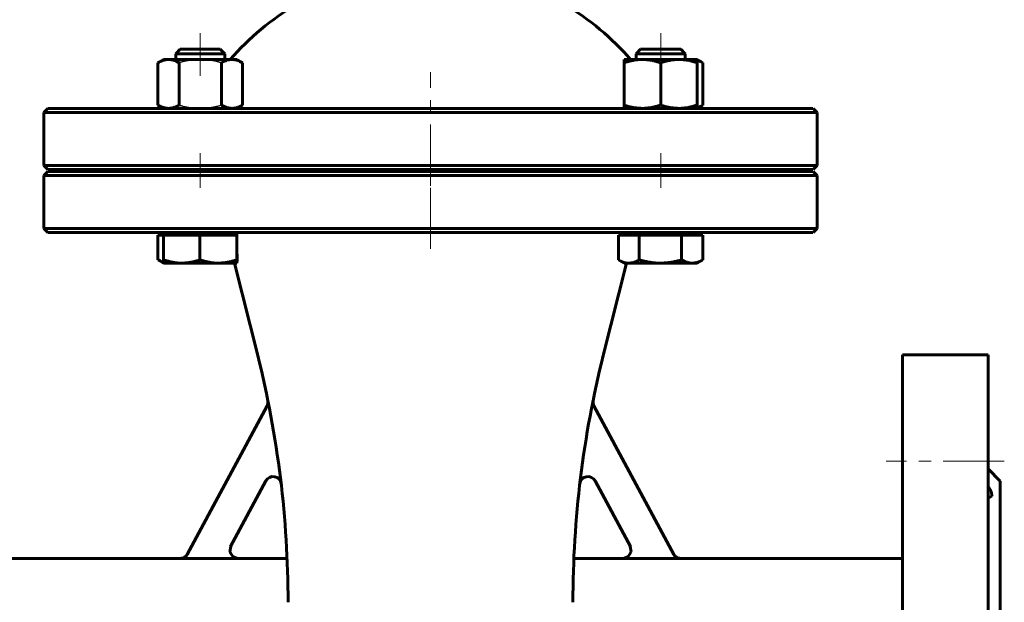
# Model space of a CAD drawing. Header units: millimetres. Extents: x 0 to 594, y 0 to 420.
# Tile 4 of 7: x 111 to 232, y 154 to 226. Entities that reach past the tile are written whole.
import ezdxf

# ---------------------------------------------------------------- set-up
doc = ezdxf.new("R2010")
doc.units = ezdxf.units.MM
for name, pattern in [('K5LT-1', [0]), ('K5LT_AXLED', [12, 7.5, -1.5, 1.5, -1.5]), ('K5LT_BASIC', [0])]:
    doc.linetypes.add(name, pattern=pattern)
doc.layers.add('Системный слой (1)', color=251, linetype='Continuous', true_color=0x6c6c6c)

# ---------------------------------------------------------------- blocks, each defined once
blk = doc.blocks.new('U0')
at = {"layer": 'Системный слой (1)', "color": 143, "linetype": 'K5LT_BASIC', "lineweight": 60, "true_color": 0x33acca}
for p, q in [((186.15, 161.07), (186.25, 160.4)), ((185.9, 159.82), (185.27, 159.59)), ((186.25, 160.4), (185.9, 159.82))]:
    blk.add_line(p, q, dxfattribs=at)
blk = doc.blocks.new('U2')
at = {"layer": 'Системный слой (1)', "color": 143, "linetype": 'K5LT_BASIC', "lineweight": 60, "true_color": 0x33acca}
for p, q in [((161.6, 207.09), (114.6, 207.09)), ((208.6, 207.09), (161.6, 207.09))]:
    blk.add_line(p, q, dxfattribs=at)
blk = doc.blocks.new('U3')
at = {"layer": 'Системный слой (1)', "color": 143, "linetype": 'K5LT_BASIC', "lineweight": 60, "true_color": 0x33acca}
for p, q in [((114.6, 207.34), (161.6, 207.34)), ((161.6, 207.34), (208.6, 207.34))]:
    blk.add_line(p, q, dxfattribs=at)
blk = doc.blocks.new('U5')
at = {"layer": 'Системный слой (1)', "color": 143, "linetype": 'K5LT_BASIC', "lineweight": 60, "true_color": 0x33acca}
for p, q in [((114.6, 199.59), (161.6, 199.59)), ((161.6, 199.59), (208.6, 199.59))]:
    blk.add_line(p, q, dxfattribs=at)
blk = doc.blocks.new('U7')
at = {"layer": 'Системный слой (1)', "color": 143, "linetype": 'K5LT_BASIC', "lineweight": 60, "true_color": 0x33acca}
for start, end in [(120.5102, 139.1678), (40.8322, 59.4898)]:
    blk.add_arc((161.6, 199.59), 32.5, start, end, dxfattribs=at)
blk = doc.blocks.new('U8')
at = {"layer": 'Системный слой (1)', "color": 143, "linetype": 'K5LT_BASIC', "lineweight": 60, "true_color": 0x33acca}
for p, q in [((161.6, 214.84), (114.6, 214.84)), ((208.6, 214.84), (161.6, 214.84))]:
    blk.add_line(p, q, dxfattribs=at)
blk = doc.blocks.new('U9')
at = {"layer": 'Системный слой (1)', "color": 143, "linetype": 'K5LT_BASIC', "lineweight": 60, "true_color": 0x33acca}
for p, q in [((185.27, 159.59), (179.22, 159.59)), ((219.6, 159.59), (192.35, 159.59))]:
    blk.add_line(p, q, dxfattribs=at)
blk = doc.blocks.new('U10')
at = {"layer": 'Системный слой (1)', "color": 143, "linetype": 'K5LT_BASIC', "lineweight": 60, "true_color": 0x33acca}
for p, q in [((130.86, 159.59), (103.6, 159.59)), ((143.99, 159.59), (137.94, 159.59))]:
    blk.add_line(p, q, dxfattribs=at)
blk = doc.blocks.new('U11')
at = {"layer": 'Системный слой (1)', "color": 143, "linetype": 'K5LT_BASIC', "lineweight": 60, "true_color": 0x33acca}
for p, q in [((137.06, 161.07), (136.96, 160.4)), ((136.96, 160.4), (137.31, 159.82)), ((137.31, 159.82), (137.94, 159.59))]:
    blk.add_line(p, q, dxfattribs=at)
blk = doc.blocks.new('U14')
at = {"layer": 'Системный слой (1)', "color": 143, "linetype": 'K5LT_BASIC', "lineweight": 60, "true_color": 0x33acca}
for p, q in [((230.1, 168.55), (230.53, 167.76)), ((230.14, 167.05), (230.1, 167.06)), ((230.18, 167.05), (230.14, 167.05)), ((230.22, 167.05), (230.18, 167.05)), ((230.57, 167.22), (230.22, 167.05)), ((230.53, 167.76), (230.57, 167.22))]:
    blk.add_line(p, q, dxfattribs=at)
blk = doc.blocks.new('U15')
at = {"layer": 'Системный слой (1)', "color": 143, "linetype": 'K5LT_BASIC', "lineweight": 60, "true_color": 0x33acca}
for p, q in [((137.83, 195.98), (137.84, 196.16)), ((137.83, 195.88), (137.83, 195.98)), ((137.82, 195.84), (137.83, 195.88)), ((137.82, 195.84), (137.82, 195.84))]:
    blk.add_line(p, q, dxfattribs=at)
blk = doc.blocks.new('U16')
at = {"layer": 'Системный слой (1)', "color": 143, "linetype": 'K5LT_BASIC', "lineweight": 60, "true_color": 0x33acca}
for p, q in [((184.69, 196.25), (184.71, 196.23)), ((184.71, 196.23), (185, 196.09)), ((185, 196.09), (185.42, 195.92)), ((185.42, 195.92), (185.82, 195.85)), ((185.82, 195.85), (185.98, 195.84))]:
    blk.add_line(p, q, dxfattribs=at)
blk = doc.blocks.new('U17')
at = {"layer": 'Системный слой (1)', "color": 143, "linetype": 'K5LT_BASIC', "lineweight": 60, "true_color": 0x33acca}
for p, q in [((194.39, 214.94), (194.61, 215.01)), ((194.61, 215.01), (194.84, 215.12)), ((194.84, 215.12), (195.08, 215.25))]:
    blk.add_line(p, q, dxfattribs=at)
blk = doc.blocks.new('U19')
at = {"layer": 'Системный слой (1)', "color": 143, "linetype": 'K5LT_BASIC', "lineweight": 60, "true_color": 0x33acca}
for p, q in [((194.61, 220.68), (194.39, 220.75)), ((194.84, 220.57), (194.61, 220.68)), ((195.08, 220.44), (194.84, 220.57))]:
    blk.add_line(p, q, dxfattribs=at)
blk = doc.blocks.new('U21')
at = {"layer": 'Системный слой (1)', "color": 143, "linetype": 'K5LT_BASIC', "lineweight": 60, "true_color": 0x33acca}
for p, q in [((128.12, 196.25), (128.14, 196.23)), ((128.14, 196.23), (128.38, 196.11)), ((128.38, 196.11), (128.6, 196.01)), ((128.6, 196.01), (128.81, 195.94))]:
    blk.add_line(p, q, dxfattribs=at)

msp = doc.modelspace()

# ---------------------------------------------------------------- linework, layer by layer
at = {"layer": 'Системный слой (1)', "color": 30, "linetype": 'K5LT_AXLED', "lineweight": 18, "true_color": 0xff8000}
for p, q in [((133.3201, 224.0947), (133.3201, 218.8447)), ((189.8886, 224.0947), (189.8886, 218.8447)), ((161.6044, 205.3447), (161.6044, 219.2935)), ((133.3201, 209.3447), (133.3201, 205.0947)), ((189.8886, 209.3447), (189.8886, 205.0947)), ((161.6044, 197.5947), (161.6044, 209.0947)), ((232.1044, 171.5498), (217.6044, 171.5498))]:
    msp.add_line(p, q, dxfattribs=at)
at = {"layer": 'Системный слой (1)', "color": 143, "linetype": 'K5LT_BASIC', "lineweight": 60, "true_color": 0x33acca}
for p, q in [((130.8569, 222.0947), (130.3201, 221.5578)), ((130.3201, 221.5578), (133.2989, 221.5578)), ((130.3201, 220.8447), (130.3201, 221.5578)), ((135.7833, 222.0947), (130.8569, 222.0947)), ((133.2989, 221.5578), (136.3201, 221.5578)), ((135.7833, 222.0947), (136.3201, 221.5578)), ((136.3201, 220.8447), (136.3201, 221.5578)), ((187.4254, 222.0947), (186.8886, 221.5578)), ((186.8886, 220.8447), (186.8886, 221.5578)), ((186.8886, 221.5578), (192.8886, 221.5578)), ((192.3519, 222.0947), (187.4254, 222.0947)), ((192.3519, 222.0947), (192.8886, 221.5578)), ((192.8886, 220.8447), (192.8886, 221.5578)), ((192.8886, 221.5578), (192.8886, 221.5578)), ((128.8201, 220.8447), (128.124, 220.4427)), ((128.124, 220.4427), (128.124, 215.2466)), ((128.8201, 220.8447), (129.423, 220.8447)), ((129.423, 220.8447), (133.3201, 220.8447)), ((130.722, 220.4427), (130.722, 215.2466)), ((133.3201, 220.8447), (137.2172, 220.8447)), ((135.9182, 220.4427), (135.9182, 215.2466)), ((137.2172, 220.8447), (137.8201, 220.8447)), ((137.8201, 220.8447), (138.5163, 220.4427)), ((138.5163, 220.4427), (138.5163, 215.2466)), ((185.3886, 220.8447), (187.6386, 220.8447)), ((185.3886, 220.4427), (185.3886, 220.8447)), ((185.3886, 220.4427), (185.3886, 215.2466)), ((187.6386, 220.8447), (192.1386, 220.8447)), ((189.8886, 220.4427), (189.8886, 215.2466)), ((192.1386, 220.8447), (194.3886, 220.8447)), ((194.3886, 220.8447), (194.3886, 220.4427)), ((194.3886, 220.8447), (195.0848, 220.4427)), ((194.3886, 220.4427), (194.3886, 215.2466)), ((195.0848, 220.4427), (195.0848, 215.2466)), ((114.6044, 214.8447), (114.1044, 214.3447)), ((114.1044, 207.8447), (114.1044, 214.3447)), ((114.1044, 214.3447), (161.6044, 214.3447)), ((128.8201, 214.8447), (128.124, 215.2466)), ((137.8201, 214.8447), (138.5163, 215.2466)), ((161.6044, 214.3447), (209.1044, 214.3447)), ((185.3886, 214.8447), (185.3886, 215.2466)), ((194.3886, 215.2466), (194.3886, 214.8447)), ((194.3886, 214.8447), (195.0848, 215.2466)), ((208.6044, 214.8447), (209.1044, 214.3447)), ((209.1044, 207.8447), (209.1044, 214.3447)), ((114.6044, 207.3447), (114.1044, 207.8447)), ((161.6044, 207.8447), (114.1044, 207.8447)), ((114.6044, 207.0947), (114.1044, 206.5947)), ((130.3201, 207.0947), (130.3201, 207.3447)), ((136.3201, 207.0947), (136.3201, 207.3447)), ((209.1044, 207.8447), (161.6044, 207.8447)), ((186.8886, 207.0947), (186.8886, 207.3447)), ((192.8886, 207.0947), (192.8886, 207.3447)), ((208.6044, 207.3447), (209.1044, 207.8447)), ((208.6044, 207.0947), (209.1044, 206.5947)), ((114.1044, 206.5947), (161.6044, 206.5947)), ((114.1044, 200.0947), (114.1044, 206.5947)), ((161.6044, 206.5947), (209.1044, 206.5947)), ((209.1044, 200.0947), (209.1044, 206.5947)), ((161.6044, 200.0947), (114.1044, 200.0947)), ((114.6044, 199.5947), (114.1044, 200.0947)), ((209.1044, 200.0947), (161.6044, 200.0947)), ((208.6044, 199.5947), (209.1044, 200.0947)), ((128.1241, 199.2946), (128.8018, 199.2946)), ((128.1241, 199.2946), (128.1241, 196.2465)), ((128.8018, 199.2946), (128.8018, 196.2465)), ((128.8018, 199.2946), (131.0426, 199.2946)), ((128.8201, 199.2946), (128.8201, 199.5947)), ((131.0426, 199.2946), (133.2834, 199.2946)), ((133.2834, 199.2946), (135.5425, 199.2946)), ((133.2834, 199.2946), (133.2834, 196.2465)), ((135.5425, 199.2946), (137.8016, 199.2946)), ((137.8016, 199.2946), (137.8016, 196.2465)), ((137.8016, 199.2946), (137.82, 199.2946)), ((137.82, 199.2946), (137.8259, 199.2946)), ((137.8201, 199.2946), (137.8201, 199.5947)), ((184.6926, 199.2136), (184.6926, 196.2465)), ((184.6998, 199.2946), (185.9757, 199.2946)), ((185.3886, 199.2946), (185.3886, 199.5947)), ((185.9757, 199.2946), (187.2588, 199.2946)), ((187.2588, 199.2946), (187.2588, 196.2465)), ((187.2588, 199.2946), (189.8568, 199.2946)), ((189.8568, 199.2946), (192.4548, 199.2946)), ((192.4548, 199.2946), (192.4548, 196.2465)), ((192.4548, 199.2946), (193.7698, 199.2946)), ((193.7698, 199.2946), (195.0847, 199.2946)), ((194.3886, 199.2946), (194.3886, 199.5947)), ((195.0847, 199.2946), (195.0847, 196.2465)), ((128.82, 195.8447), (128.1443, 196.2348)), ((185.3886, 195.8446), (184.7129, 196.2348)), ((194.3886, 195.8446), (195.0644, 196.2348)), ((195.0847, 196.2465), (195.064, 196.2346)), ((131.0426, 195.8446), (128.8201, 195.8446)), ((135.5425, 195.8446), (131.0426, 195.8446)), ((137.82, 195.8446), (135.5425, 195.8446)), ((140.3722, 184.5234), (137.5419, 195.8446)), ((137.8201, 195.8446), (137.82, 195.8446)), ((137.8201, 195.8446), (137.8202, 195.8447)), ((182.8366, 184.5234), (185.6669, 195.8446)), ((185.9757, 195.8446), (185.3886, 195.8446)), ((189.8568, 195.8446), (185.9757, 195.8446)), ((193.7698, 195.8446), (189.8568, 195.8446)), ((194.3886, 195.8446), (193.7698, 195.8446)), ((230.1044, 184.5947), (219.6044, 184.5947)), ((219.6044, 184.5947), (219.6044, 84.5947)), ((230.1044, 184.5947), (230.1044, 84.5947)), ((131.722, 160.0916), (141.5194, 178.3401)), ((191.4867, 160.0916), (181.6893, 178.3401)), ((231.6044, 169.0947), (230.1044, 170.5947)), ((141.3804, 169.1135), (137.0445, 161.0376)), ((181.8284, 169.1135), (186.1642, 161.0376)), ((231.6044, 169.0947), (231.6044, 100.0947)), ((130.8397, 159.5634), (137.9243, 159.5634)), ((192.3691, 159.5634), (185.2845, 159.5634))]:
    msp.add_line(p, q, dxfattribs=at)
for centre, radius, start, end in [((19.1044, 154.2065), 125, 0, 14.036243), ((304.1044, 154.2065), 125, 165.963757, 180), ((140.6384, 178.8131), 1, 331.769278, 11.445796), ((182.5704, 178.8131), 1, 168.554204, 208.230722), ((142.2614, 168.6405), 1, 6.684586, 151.769278), ((180.9473, 168.6405), 1, 28.230722, 173.315414)]:
    msp.add_arc(centre, radius, start, end, dxfattribs=at)
for centre, major_axis, ratio, start_param, end_param in [((137.8505, 219.3487), (0.0003, -24.7392), 0.00171513, -0.62558472, -0.35541356), ((182.2802, 207.0366), (1.663, 28.2449), 0.10530797, 4.43795478, 4.44093854)]:
    msp.add_ellipse(centre, major_axis=major_axis, ratio=ratio, start_param=start_param, end_param=end_param, dxfattribs=at)
for points, knots in [([(129.423, 220.8447), (129.3664, 220.8447), (129.2553, 220.8399), (129.0896, 220.8185), (128.9293, 220.7848), (128.7725, 220.7401), (128.5902, 220.6752), (128.3756, 220.5808), (128.2095, 220.4922), (128.124, 220.4427)], [0, 0, 0, 0, 1.41385813, 2.7452481, 4.00367356, 5.20677346, 6.3892885, 8.16295536, 10, 10, 10, 10]), ([(130.722, 220.4427), (130.6104, 220.5072), (130.4206, 220.6058), (130.166, 220.7104), (129.9509, 220.7775), (129.7511, 220.8203), (129.5773, 220.8408), (129.4689, 220.8447), (129.423, 220.8447)], [0, 0, 0, 0, 2.09027351, 3.69653545, 5.22199797, 6.65059964, 8.0107907, 9, 9, 9, 9]), ([(137.2172, 220.8447), (137.1606, 220.8447), (137.0495, 220.8399), (136.8838, 220.8185), (136.7236, 220.7848), (136.5667, 220.7401), (136.3844, 220.6752), (136.1698, 220.5808), (136.0038, 220.4922), (135.9182, 220.4427)], [0, 0, 0, 0, 1.41385813, 2.7452481, 4.00367356, 5.20677346, 6.3892885, 8.16295536, 10, 10, 10, 10]), ([(138.5163, 220.4427), (138.4047, 220.5072), (138.2148, 220.6058), (137.9602, 220.7104), (137.7451, 220.7775), (137.5454, 220.8203), (137.3716, 220.8408), (137.2631, 220.8447), (137.2172, 220.8447)], [0, 0, 0, 0, 2.09027351, 3.69653545, 5.22199797, 6.65059964, 8.0107907, 9, 9, 9, 9]), ([(187.6386, 220.8447), (187.5407, 220.8447), (187.3481, 220.8399), (187.0611, 220.8185), (186.7836, 220.7848), (186.5119, 220.7401), (186.1962, 220.6752), (185.8244, 220.5808), (185.5369, 220.4922), (185.3886, 220.4427)], [0, 0, 0, 0, 1.41385813, 2.7452481, 4.00367356, 5.20677346, 6.3892885, 8.16295536, 10, 10, 10, 10]), ([(189.8886, 220.4427), (189.6953, 220.5072), (189.3665, 220.6058), (188.9256, 220.7104), (188.553, 220.7775), (188.207, 220.8203), (187.906, 220.8408), (187.7181, 220.8447), (187.6386, 220.8447)], [0, 0, 0, 0, 2.09027351, 3.69653545, 5.22199797, 6.65059964, 8.0107907, 9, 9, 9, 9]), ([(192.1386, 220.8447), (192.0407, 220.8447), (191.8481, 220.8399), (191.5611, 220.8185), (191.2836, 220.7848), (191.0119, 220.7401), (190.6962, 220.6752), (190.3244, 220.5808), (190.0369, 220.4922), (189.8886, 220.4427)], [0, 0, 0, 0, 1.41385813, 2.7452481, 4.00367356, 5.20677346, 6.3892885, 8.16295536, 10, 10, 10, 10]), ([(194.3886, 220.4427), (194.1953, 220.5072), (193.8665, 220.6058), (193.4256, 220.7104), (193.053, 220.7775), (192.707, 220.8203), (192.406, 220.8408), (192.2181, 220.8447), (192.1386, 220.8447)], [0, 0, 0, 0, 2.09027351, 3.69653545, 5.22199797, 6.65059964, 8.0107907, 9, 9, 9, 9]), ([(128.124, 215.2466), (128.2356, 215.1822), (128.4254, 215.0835), (128.68, 214.9789), (128.8951, 214.9118), (129.0948, 214.8691), (129.2686, 214.8485), (129.3771, 214.8447), (129.423, 214.8447)], [0, 0, 0, 0, 2.09027351, 3.69653545, 5.22199797, 6.65059964, 8.0107907, 9, 9, 9, 9]), ([(129.423, 214.8447), (129.4796, 214.8447), (129.5907, 214.8495), (129.7564, 214.8709), (129.9166, 214.9045), (130.0735, 214.9492), (130.2558, 215.0141), (130.4704, 215.1085), (130.6364, 215.1972), (130.722, 215.2466)], [0, 0, 0, 0, 1.41385813, 2.7452481, 4.00367356, 5.20677346, 6.3892885, 8.16295536, 10, 10, 10, 10]), ([(135.9182, 215.2466), (136.0298, 215.1822), (136.2197, 215.0835), (136.4742, 214.9789), (136.6893, 214.9118), (136.8891, 214.8691), (137.0629, 214.8485), (137.1713, 214.8447), (137.2172, 214.8447)], [0, 0, 0, 0, 2.09027351, 3.69653545, 5.22199797, 6.65059964, 8.0107907, 9, 9, 9, 9]), ([(137.2172, 214.8447), (137.2738, 214.8447), (137.3849, 214.8495), (137.5507, 214.8709), (137.7109, 214.9045), (137.8677, 214.9492), (138.05, 215.0141), (138.2647, 215.1085), (138.4307, 215.1972), (138.5163, 215.2466)], [0, 0, 0, 0, 1.41385813, 2.7452481, 4.00367356, 5.20677346, 6.3892885, 8.16295536, 10, 10, 10, 10]), ([(185.3886, 215.2466), (185.582, 215.1822), (185.9108, 215.0835), (186.3517, 214.9789), (186.7243, 214.9118), (187.0703, 214.8691), (187.3713, 214.8485), (187.5592, 214.8447), (187.6386, 214.8447)], [0, 0, 0, 0, 2.09027351, 3.69653545, 5.22199797, 6.65059964, 8.0107907, 9, 9, 9, 9]), ([(187.6386, 214.8447), (187.7366, 214.8447), (187.9291, 214.8495), (188.2162, 214.8709), (188.4937, 214.9045), (188.7654, 214.9492), (189.081, 215.0141), (189.4529, 215.1085), (189.7404, 215.1972), (189.8886, 215.2466)], [0, 0, 0, 0, 1.41385813, 2.7452481, 4.00367356, 5.20677346, 6.3892885, 8.16295536, 10, 10, 10, 10]), ([(189.8886, 215.2466), (190.082, 215.1822), (190.4108, 215.0835), (190.8517, 214.9789), (191.2243, 214.9118), (191.5703, 214.8691), (191.8713, 214.8485), (192.0592, 214.8447), (192.1386, 214.8447)], [0, 0, 0, 0, 2.09027351, 3.69653545, 5.22199797, 6.65059964, 8.0107907, 9, 9, 9, 9]), ([(192.1386, 214.8447), (192.2366, 214.8447), (192.4291, 214.8495), (192.7162, 214.8709), (192.9937, 214.9045), (193.2654, 214.9492), (193.581, 215.0141), (193.9529, 215.1085), (194.2404, 215.1972), (194.3886, 215.2466)], [0, 0, 0, 0, 1.41385813, 2.7452481, 4.00367356, 5.20677346, 6.3892885, 8.16295536, 10, 10, 10, 10]), ([(128.82, 195.8447), (128.8192, 195.8451), (128.8177, 195.8505), (128.8154, 195.8721), (128.8132, 195.9052), (128.811, 195.9493), (128.8085, 196.0136), (128.8054, 196.1079), (128.8031, 196.1968), (128.8018, 196.2465)], [0, 0, 0, 0, 1.39499864, 2.69593029, 3.94119445, 5.142079, 6.32940514, 8.12583794, 10, 10, 10, 10]), ([(128.8018, 196.2465), (128.9944, 196.1821), (129.3219, 196.0835), (129.761, 195.9789), (130.132, 195.9118), (130.4766, 195.869), (130.7763, 195.8485), (130.9635, 195.8446), (131.0426, 195.8446)], [0, 0, 0, 0, 2.09027351, 3.69653545, 5.22199797, 6.65059964, 8.0107907, 9, 9, 9, 9]), ([(131.0426, 195.8446), (131.1402, 195.8446), (131.3319, 195.8494), (131.6178, 195.8708), (131.8941, 195.9044), (132.1647, 195.9492), (132.4791, 196.0141), (132.8494, 196.1085), (133.1357, 196.1971), (133.2834, 196.2465)], [0, 0, 0, 0, 1.41385813, 2.7452481, 4.00367356, 5.20677346, 6.3892885, 8.16295536, 10, 10, 10, 10]), ([(133.2834, 196.2465), (133.4774, 196.1821), (133.8076, 196.0835), (134.2503, 195.9789), (134.6245, 195.9118), (134.9718, 195.869), (135.2741, 195.8485), (135.4627, 195.8446), (135.5425, 195.8446)], [0, 0, 0, 0, 2.09027351, 3.69653545, 5.22199797, 6.65059964, 8.0107907, 9, 9, 9, 9]), ([(135.5425, 195.8446), (135.6409, 195.8446), (135.8342, 195.8494), (136.1224, 195.8708), (136.401, 195.9044), (136.6738, 195.9492), (136.9907, 196.0141), (137.3641, 196.1085), (137.6528, 196.1971), (137.8016, 196.2465)], [0, 0, 0, 0, 1.41385813, 2.7452481, 4.00367356, 5.20677346, 6.3892885, 8.16295536, 10, 10, 10, 10]), ([(137.8016, 196.2465), (137.8033, 196.1788), (137.8061, 196.0742), (137.8099, 195.967), (137.813, 195.9036), (137.8157, 195.8654), (137.818, 195.8479), (137.8194, 195.8446), (137.82, 195.8446)], [0, 0, 0, 0, 2.19439343, 3.95072891, 5.53061133, 6.79312808, 8.10794864, 9, 9, 9, 9]), ([(185.9757, 195.8446), (186.0316, 195.8446), (186.1414, 195.8494), (186.3051, 195.8708), (186.4633, 195.9044), (186.6182, 195.9492), (186.7983, 196.0141), (187.0103, 196.1085), (187.1743, 196.1971), (187.2588, 196.2465)], [0, 0, 0, 0, 1.41385813, 2.7452481, 4.00367356, 5.20677346, 6.3892885, 8.16295536, 10, 10, 10, 10]), ([(187.2588, 196.2465), (187.482, 196.1821), (187.8617, 196.0835), (188.3708, 195.9789), (188.8011, 195.9118), (189.2005, 195.869), (189.5481, 195.8485), (189.7651, 195.8446), (189.8568, 195.8446)], [0, 0, 0, 0, 2.09027351, 3.69653545, 5.22199797, 6.65059964, 8.0107907, 9, 9, 9, 9]), ([(189.8568, 195.8446), (189.97, 195.8446), (190.1923, 195.8494), (190.5237, 195.8708), (190.8441, 195.9044), (191.1578, 195.9492), (191.5223, 196.0141), (191.9516, 196.1085), (192.2836, 196.1971), (192.4548, 196.2465)], [0, 0, 0, 0, 1.41385813, 2.7452481, 4.00367356, 5.20677346, 6.3892885, 8.16295536, 10, 10, 10, 10]), ([(192.4548, 196.2465), (192.5678, 196.1821), (192.76, 196.0835), (193.0177, 195.9789), (193.2354, 195.9118), (193.4376, 195.869), (193.6135, 195.8485), (193.7233, 195.8446), (193.7698, 195.8446)], [0, 0, 0, 0, 2.09027351, 3.69653545, 5.22199797, 6.65059964, 8.0107907, 9, 9, 9, 9]), ([(193.7698, 195.8446), (193.827, 195.8446), (193.9395, 195.8494), (194.1073, 195.8708), (194.2694, 195.9044), (194.4282, 195.9492), (194.6127, 196.0141), (194.83, 196.1085), (194.998, 196.1971), (195.0847, 196.2465)], [0, 0, 0, 0, 1.41385813, 2.7452481, 4.00367356, 5.20677346, 6.3892885, 8.16295536, 10, 10, 10, 10]), ([(130.8571, 159.5947), (131.0368, 159.5947), (131.3958, 159.694), (131.6532, 159.9633), (131.7382, 160.1216), (131.7382, 160.1216), (131.7382, 160.1216)], [0, 0, 0, 0, 0.49999647, 0.99999294, 0.99999294, 1, 1, 1, 1]), ([(192.3516, 159.5947), (192.1719, 159.5947), (191.8129, 159.694), (191.5556, 159.9633), (191.4706, 160.1216), (191.4706, 160.1216), (191.4706, 160.1216)], [0, 0, 0, 0, 0.49999647, 0.99999294, 0.99999294, 1, 1, 1, 1])]:
    msp.add_open_spline(points, degree=3, knots=knots, dxfattribs=at)
at = {"layer": 'Системный слой (1)', "color": 7, "linetype": 'K5LT-1'}
for points, knots in [([(133.3201, 220.8447), (133.2785, 220.8447), (133.1959, 220.844), (133.0731, 220.8411), (132.9509, 220.8363), (132.7875, 220.8273), (132.5827, 220.8113), (132.3463, 220.7856), (132.1182, 220.7545), (131.935, 220.7249), (131.7866, 220.6982), (131.6745, 220.6766), (131.5614, 220.6535), (131.4273, 220.6245), (131.2714, 220.5886), (131.0922, 220.5442), (130.9094, 220.4958), (130.7849, 220.4609), (130.722, 220.4427)], [0.527138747, 0.527138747, 0.527138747, 0.527138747, 0.553145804, 0.579152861, 0.605159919, 0.631166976, 0.68318109, 0.735195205, 0.780519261, 0.825843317, 0.848505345, 0.871167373, 0.893829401, 0.916491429, 0.950937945, 0.985384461, 1.019830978, 1.054277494, 1.054277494, 1.054277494, 1.054277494]), ([(135.9182, 220.4427), (135.8785, 220.4542), (135.7983, 220.4769), (135.6779, 220.5099), (135.5599, 220.5409), (135.4051, 220.5798), (135.2148, 220.6246), (135.0269, 220.6646), (134.8764, 220.6939), (134.7619, 220.7148), (134.6484, 220.7341), (134.4227, 220.7695), (134.1729, 220.8006), (133.8975, 220.8241), (133.6414, 220.8399), (133.4492, 220.8446), (133.3201, 220.8447)], [0, 0, 0, 0, 0.022229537, 0.044459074, 0.066688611, 0.088918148, 0.133377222, 0.177836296, 0.201132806, 0.224429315, 0.247725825, 0.271022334, 0.364208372, 0.404940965, 0.445673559, 0.527138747, 0.527138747, 0.527138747, 0.527138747]), ([(130.722, 215.2466), (130.7617, 215.2351), (130.8419, 215.2124), (130.9623, 215.1795), (131.0803, 215.1485), (131.2351, 215.1095), (131.4254, 215.0647), (131.6133, 215.0248), (131.7638, 214.9954), (131.8783, 214.9745), (131.9919, 214.9552), (132.2175, 214.9198), (132.4673, 214.8887), (132.7427, 214.8652), (132.9988, 214.8495), (133.1911, 214.8447), (133.3201, 214.8447)], [0, 0, 0, 0, 0.022229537, 0.044459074, 0.066688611, 0.088918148, 0.133377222, 0.177836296, 0.201132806, 0.224429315, 0.247725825, 0.271022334, 0.364208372, 0.404940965, 0.445673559, 0.527138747, 0.527138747, 0.527138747, 0.527138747]), ([(133.3201, 214.8447), (133.3617, 214.8447), (133.4443, 214.8453), (133.5671, 214.8483), (133.6893, 214.8531), (133.8527, 214.8621), (134.0575, 214.8781), (134.294, 214.9037), (134.522, 214.9348), (134.7052, 214.9644), (134.8536, 214.9912), (134.9657, 215.0127), (135.0788, 215.0358), (135.2129, 215.0648), (135.3688, 215.1007), (135.548, 215.1451), (135.7308, 215.1935), (135.8553, 215.2284), (135.9182, 215.2466)], [0.527138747, 0.527138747, 0.527138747, 0.527138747, 0.553145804, 0.579152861, 0.605159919, 0.631166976, 0.68318109, 0.735195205, 0.780519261, 0.825843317, 0.848505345, 0.871167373, 0.893829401, 0.916491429, 0.950937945, 0.985384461, 1.019830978, 1.054277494, 1.054277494, 1.054277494, 1.054277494]), ([(137.9243, 159.5634), (137.8869, 159.5634), (137.8123, 159.5677), (137.7023, 159.5866), (137.6129, 159.6124), (137.5433, 159.6389), (137.5056, 159.6556), (137.4504, 159.6825), (137.378, 159.7236), (137.3109, 159.7735), (137.2738, 159.8051), (137.2618, 159.8155), (137.2418, 159.8337), (137.2171, 159.8576), (137.1701, 159.9069), (137.1104, 159.98), (137.0558, 160.0669), (137.0192, 160.1393), (137.0019, 160.1796), (136.9919, 160.2055), (136.9868, 160.2192), (136.9788, 160.2416), (136.9687, 160.2733), (136.9511, 160.3374), (136.9337, 160.429), (136.9277, 160.5128), (136.9272, 160.5766), (136.9284, 160.6205), (136.9353, 160.7016), (136.953, 160.8029), (136.9833, 160.9026), (137.0154, 160.9803), (137.0344, 161.0187), (137.0445, 161.0376)], [0, 0, 0, 0, 0.022443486, 0.044886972, 0.067330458, 0.07852921, 0.089727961, 0.092066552, 0.115581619, 0.139907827, 0.142382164, 0.144896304, 0.149467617, 0.158610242, 0.165466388, 0.19036675, 0.215267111, 0.22722048, 0.239173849, 0.241607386, 0.244011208, 0.247987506, 0.255940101, 0.264073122, 0.288111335, 0.312149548, 0.31449716, 0.326501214, 0.338505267, 0.36334737, 0.388189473, 0.401064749, 0.413940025, 0.413940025, 0.413940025, 0.413940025]), ([(185.2845, 159.5634), (185.3219, 159.5634), (185.3964, 159.5677), (185.5064, 159.5866), (185.5959, 159.6124), (185.6655, 159.6389), (185.7031, 159.6556), (185.7584, 159.6825), (185.8308, 159.7236), (185.8979, 159.7735), (185.935, 159.8051), (185.947, 159.8156), (185.9671, 159.8337), (185.9917, 159.8576), (186.0388, 159.9069), (186.0984, 159.98), (186.153, 160.0669), (186.1896, 160.1393), (186.2069, 160.1796), (186.2169, 160.2055), (186.222, 160.2192), (186.23, 160.2416), (186.2401, 160.2733), (186.2577, 160.3374), (186.2751, 160.4289), (186.2811, 160.5127), (186.2816, 160.5765), (186.2804, 160.6205), (186.2735, 160.7015), (186.2558, 160.8029), (186.2254, 160.9026), (186.1933, 160.9803), (186.1744, 161.0187), (186.1642, 161.0376)], [0, 0, 0, 0, 0.022443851, 0.044887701, 0.067331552, 0.078530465, 0.089729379, 0.092068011, 0.115584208, 0.139911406, 0.142385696, 0.144899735, 0.149472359, 0.158617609, 0.1654675, 0.190369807, 0.215272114, 0.227221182, 0.239170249, 0.241603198, 0.244006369, 0.24798525, 0.255943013, 0.264059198, 0.288090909, 0.312122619, 0.314472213, 0.326488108, 0.338504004, 0.363347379, 0.388190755, 0.40106539, 0.413940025, 0.413940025, 0.413940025, 0.413940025]), ([(131.722, 160.0916), (131.7043, 160.0586), (131.6652, 159.9948), (131.6164, 159.9321), (131.5607, 159.8692), (131.5242, 159.8332), (131.4732, 159.7894), (131.4369, 159.7606), (131.3991, 159.7342), (131.3716, 159.7165), (131.3485, 159.7023), (131.3194, 159.6858), (131.2798, 159.6652), (131.236, 159.6449), (131.1829, 159.6238), (131.1288, 159.6058), (131.0737, 159.5909), (131.018, 159.5791), (130.9445, 159.5678), (130.8849, 159.5637), (130.844, 159.5634), (130.8397, 159.5634)], [0, 0, 0, 0, 0.022483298, 0.044966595, 0.047810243, 0.073137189, 0.075685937, 0.088302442, 0.100918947, 0.103392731, 0.108025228, 0.117290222, 0.123498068, 0.134926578, 0.146355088, 0.157783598, 0.169212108, 0.180640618, 0.192069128, 0.213949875, 0.216567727, 0.216567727, 0.216567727, 0.216567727]), ([(191.4867, 160.0916), (191.5044, 160.0586), (191.5436, 159.9948), (191.5924, 159.9321), (191.648, 159.8691), (191.6845, 159.8332), (191.7356, 159.7894), (191.7718, 159.7605), (191.8096, 159.7342), (191.8372, 159.7165), (191.8603, 159.7022), (191.8893, 159.6857), (191.9289, 159.6652), (191.9728, 159.6449), (192.0258, 159.6238), (192.0799, 159.6058), (192.135, 159.5909), (192.1907, 159.5791), (192.2642, 159.5678), (192.3238, 159.5637), (192.3647, 159.5634), (192.3691, 159.5634)], [0, 0, 0, 0, 0.02248479, 0.04496958, 0.047815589, 0.073146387, 0.075695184, 0.088309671, 0.100924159, 0.103397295, 0.108031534, 0.117300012, 0.123494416, 0.134921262, 0.146348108, 0.157774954, 0.1692018, 0.180628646, 0.192055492, 0.213923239, 0.216567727, 0.216567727, 0.216567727, 0.216567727])]:
    msp.add_open_spline(points, degree=3, knots=knots, dxfattribs=at)

# ---------------------------------------------------------------- block references
at = {"layer": 'Системный слой (1)'}
for name in ['U7', 'U19', 'U8', 'U17', 'U3', 'U2', 'U5', 'U21', 'U15', 'U16', 'U14', 'U11', 'U0', 'U10', 'U9']:
    msp.add_blockref(name, (0, 0), dxfattribs=at)

doc.saveas('drawing.dxf')
